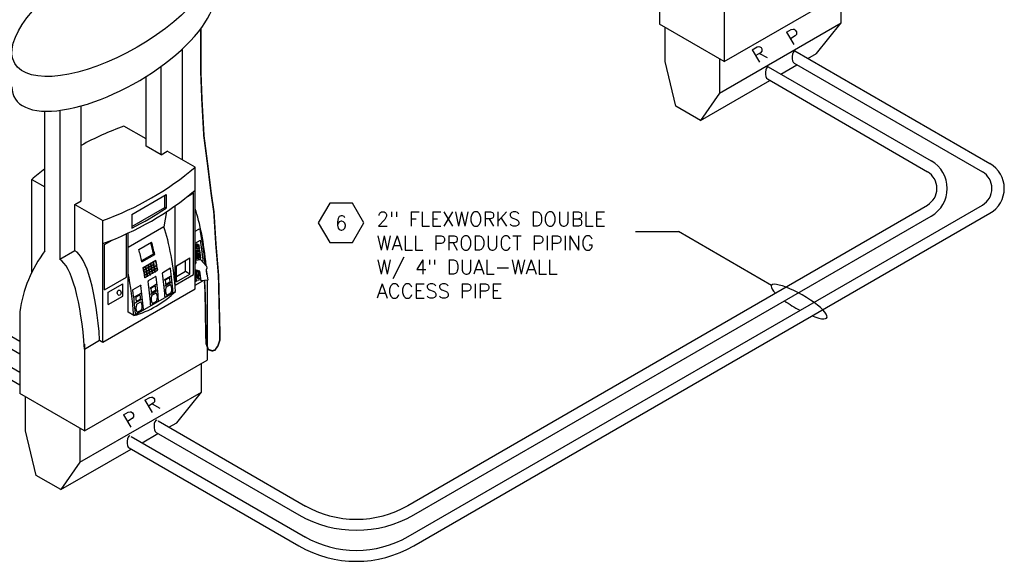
# Model space of a CAD drawing. Extents: x -15981 to -11679, y 2285 to 5601.
# Tile 102 of 103: x -12296 to -11679, y 3182 to 3522. Entities that reach past the tile are written whole.
import ezdxf
from ezdxf.enums import TextEntityAlignment as Align

# ---------------------------------------------------------------- set-up
doc = ezdxf.new("R2010")
doc.units = 0
doc.header["$MEASUREMENT"] = 0
doc.header["$PDSIZE"] = 1
doc.layers.get('0').update_dxf_attribs({"linetype": 'CONTINUOUS'})
for name, color, linetype in [('DISPENSER', 3, 'CONTINUOUS'), ('PIPING-PRODUCT-PREMIUM', 5, 'CONTINUOUS'), ('PIPING-PRODUCT-REGULAR', 4, 'CONTINUOUS'), ('TEXT', 3, 'CONTINUOUS')]:
    doc.layers.add(name, color=color, linetype=linetype)
doc.styles.add('SIMPLEX', font='simplex')

# ---------------------------------------------------------------- blocks, each defined once
blk = doc.blocks.new('HEX')
at = {"color": 3}
blk.add_lwpolyline([(-0.0577, 0.1), (-0.1155, 0), (-0.0577, -0.1), (0.0577, -0.1), (0.1155, 0), (0.0577, 0.1)], close=True, dxfattribs=at)
at = {"color": 3, "style": 'SIMPLEX'}
blk.add_attdef('D#', text='', height=0.08, dxfattribs=at).set_placement((0, 0), align=Align.MIDDLE)

msp = doc.modelspace()

# ---------------------------------------------------------------- linework, layer by layer
at = {"layer": 'DISPENSER'}
for p, q in [((-11895.48, 3570.4), (-11895.48, 3519.14)), ((-11854.91, 3550.04), (-11854.91, 3495.71)), ((-11854.91, 3495.71), (-11778.02, 3540.1)), ((-11854.91, 3495.71), (-11895.48, 3519.14)), ((-12194.43, 3434.1), (-12194.43, 3503.7)), ((-12207.83, 3437.36), (-12207.83, 3492.7)), ((-12217.17, 3442.76), (-12217.17, 3486.38)), ((-12280.66, 3377.05), (-12280.66, 3464.63)), ((-12271.32, 3465.16), (-12271.32, 3371.66)), ((-12257.91, 3408.45), (-12257.91, 3467.92)), ((-12217.17, 3447.23), (-12231.04, 3455.24)), ((-12207.83, 3437.36), (-12217.17, 3442.76)), ((-12207.83, 3437.36), (-12203.96, 3439.6)), ((-12186.46, 3429.5), (-12203.96, 3439.6)), ((-12186.46, 3353.24), (-12186.46, 3429.5)), ((-12288.87, 3421.85), (-12280.66, 3417.11)), ((-12288.87, 3363.64), (-12288.87, 3421.85)), ((-12261.79, 3406.21), (-12257.91, 3408.45)), ((-12261.79, 3377.16), (-12261.79, 3406.21)), ((-12261.79, 3406.21), (-12244.29, 3396.11)), ((-12204.34, 3401.67), (-12206.06, 3392.14)), ((-12199.02, 3355.52), (-12199.02, 3405.31)), ((-12244.29, 3319.85), (-12244.29, 3396.11)), ((-12206.06, 3392.14), (-12228.46, 3379.21)), ((-12228.46, 3338.53), (-12228.46, 3388.19)), ((-12261.79, 3377.16), (-12271.32, 3371.66)), ((-12205.89, 3358.93), (-12201.83, 3361.28)), ((-12205.47, 3355.15), (-12201.42, 3357.49)), ((-12178.93, 3358.73), (-12178.93, 3308.64)), ((-12244.29, 3319.85), (-12186.46, 3353.24)), ((-12224.89, 3336.47), (-12198.74, 3351.57)), ((-12214.89, 3353.74), (-12210.83, 3356.08)), ((-12214.47, 3349.96), (-12210.42, 3352.3)), ((-12224.39, 3348.25), (-12220.33, 3350.6)), ((-12223.97, 3344.47), (-12219.92, 3346.81)), ((-12296.4, 3338.93), (-12296.4, 3287.67)), ((-12224.89, 3336.47), (-12228.46, 3338.53)), ((-12255.82, 3315.5), (-12246.29, 3321.01)), ((-12246.29, 3321.01), (-12244.29, 3319.85)), ((-12255.82, 3318.57), (-12255.82, 3264.24)), ((-12255.82, 3264.24), (-12178.93, 3308.64)), ((-12255.82, 3264.24), (-12296.4, 3287.67))]:
    msp.add_line(p, q, dxfattribs=at)
at = {"layer": 'DISPENSER', "color": 2}
for p, q in [((-11781.59, 3520.04), (-11781.59, 3538.04)), ((-11857.84, 3476.02), (-11781.59, 3520.04)), ((-11797.08, 3500.79), (-11781.59, 3520.04)), ((-11802.48, 3497.68), (-11797.08, 3500.79)), ((-12191.22, 3411.17), (-12187.46, 3413.34)), ((-12187.46, 3362.19), (-12187.46, 3413.34)), ((-12226.1, 3399.95), (-12204.66, 3412.33)), ((-12204.66, 3412.33), (-12204.66, 3403.83)), ((-12226.1, 3399.95), (-12226.1, 3391.34)), ((-12186.46, 3389.36), (-12184.13, 3390.7)), ((-12243.29, 3381.11), (-12238.53, 3383.85)), ((-12229.46, 3360.53), (-12229.46, 3387.73)), ((-12221.73, 3377.9), (-12213.73, 3382.52)), ((-12186.46, 3381.87), (-12183.15, 3383.79)), ((-12243.29, 3352.54), (-12243.29, 3381.11)), ((-12219.76, 3370.13), (-12211.76, 3374.75)), ((-12198.08, 3367.77), (-12189.74, 3372.59)), ((-12189.74, 3362.47), (-12189.74, 3372.59)), ((-12217.92, 3360.26), (-12209.92, 3364.87)), ((-12206.69, 3363.59), (-12202.31, 3366.12)), ((-12198.08, 3357.66), (-12198.08, 3367.77)), ((-12243.29, 3352.54), (-12229.46, 3360.53)), ((-12215.69, 3358.39), (-12211.31, 3360.92)), ((-12199.02, 3355.52), (-12187.46, 3362.19)), ((-12198.08, 3357.66), (-12189.74, 3362.47)), ((-12186.46, 3357.86), (-12185.3, 3358.53)), ((-12186.46, 3355.55), (-12181.65, 3358.33)), ((-12240.94, 3351.13), (-12231.81, 3356.4)), ((-12240.94, 3343.42), (-12240.94, 3351.13)), ((-12231.81, 3348.69), (-12231.81, 3356.4)), ((-12204.99, 3348.25), (-12200.61, 3350.78)), ((-12240.94, 3343.42), (-12231.81, 3348.69)), ((-12213.99, 3343.05), (-12209.61, 3345.58)), ((-12223.49, 3337.57), (-12219.11, 3340.1)), ((-12182.51, 3288.57), (-12182.51, 3306.57)), ((-12258.75, 3244.55), (-12182.51, 3288.57)), ((-12197.99, 3269.32), (-12182.51, 3288.57)), ((-12202.84, 3266.52), (-12197.99, 3269.32))]:
    msp.add_line(p, q, dxfattribs=at)
at = {"layer": 'DISPENSER', "color": 7}
for p, q in [((-12205.45, 3404.29), (-12205.45, 3411.87)), ((-12226.1, 3392.37), (-12205.45, 3404.29)), ((-12204.66, 3403.83), (-12205.45, 3404.29)), ((-12183.94, 3380.68), (-12186.46, 3380.31)), ((-12184.42, 3379.97), (-12186.46, 3379.67)), ((-12183.78, 3379.57), (-12186.46, 3379.17)), ((-12184.26, 3378.85), (-12186.46, 3378.53)), ((-12183.61, 3378.45), (-12186.46, 3378.03)), ((-12184.09, 3377.74), (-12186.46, 3377.39)), ((-12183.45, 3377.33), (-12186.46, 3376.89)), ((-12183.93, 3376.62), (-12186.46, 3376.25)), ((-12183.29, 3376.21), (-12186.46, 3375.75)), ((-12183.77, 3375.5), (-12186.4, 3375.11)), ((-12219.94, 3370.94), (-12212.56, 3375.21)), ((-12214.08, 3369.26), (-12212.71, 3370.05)), ((-12211.76, 3374.75), (-12212.56, 3375.21)), ((-12212.48, 3370.18), (-12211.11, 3370.98)), ((-12192.53, 3364.08), (-12192.53, 3370.98)), ((-12183.12, 3375.09), (-12186.46, 3374.6)), ((-12182.96, 3373.98), (-12186.46, 3373.46)), ((-12182.79, 3372.86), (-12186.46, 3372.32)), ((-12183.6, 3374.38), (-12186.24, 3374)), ((-12183.44, 3373.27), (-12186.07, 3372.88)), ((-12218.88, 3366.49), (-12217.51, 3367.28)), ((-12218.63, 3365.18), (-12217.26, 3365.97)), ((-12218.59, 3364.92), (-12215.62, 3366.63)), ((-12218.35, 3363.61), (-12216.98, 3364.4)), ((-12218.3, 3363.34), (-12216.93, 3364.14)), ((-12217.28, 3367.41), (-12215.91, 3368.2)), ((-12217.03, 3366.1), (-12215.66, 3366.89)), ((-12216.75, 3364.53), (-12215.38, 3365.32)), ((-12216.7, 3364.27), (-12215.33, 3365.06)), ((-12216.48, 3362.96), (-12215.11, 3363.75)), ((-12216.44, 3362.69), (-12215.07, 3363.48)), ((-12215.68, 3368.34), (-12214.31, 3369.13)), ((-12215.43, 3367.03), (-12214.06, 3367.82)), ((-12215.39, 3366.77), (-12214.02, 3367.56)), ((-12215.15, 3365.45), (-12213.78, 3366.24)), ((-12215.1, 3365.19), (-12213.73, 3365.98)), ((-12214.88, 3363.88), (-12213.51, 3364.67)), ((-12214.84, 3363.62), (-12213.47, 3364.41)), ((-12214.62, 3362.3), (-12213.26, 3363.09)), ((-12213.83, 3367.95), (-12212.46, 3368.74)), ((-12213.79, 3367.69), (-12212.42, 3368.48)), ((-12213.55, 3366.38), (-12212.18, 3367.17)), ((-12213.5, 3366.12), (-12212.13, 3366.91)), ((-12213.28, 3364.8), (-12211.91, 3365.59)), ((-12213.24, 3364.54), (-12211.87, 3365.33)), ((-12213.02, 3363.23), (-12211.66, 3364.02)), ((-12211.95, 3367.3), (-12210.58, 3368.09)), ((-12211.9, 3367.04), (-12210.53, 3367.83)), ((-12211.68, 3365.73), (-12210.31, 3366.52)), ((-12211.64, 3365.46), (-12210.27, 3366.25)), ((-12211.42, 3364.15), (-12210.06, 3364.94)), ((-12192.53, 3364.08), (-12198.08, 3360.87)), ((-12189.74, 3362.47), (-12192.53, 3364.08)), ((-12218.08, 3362.03), (-12216.71, 3362.82)), ((-12218.04, 3361.77), (-12216.67, 3362.56)), ((-12217.82, 3360.45), (-12216.46, 3361.24)), ((-12216.22, 3361.38), (-12214.86, 3362.17))]:
    msp.add_line(p, q, dxfattribs=at)
at = {"layer": 'DISPENSER', "color": 1}
for p, q in [((-12185.66, 3382.34), (-12185.46, 3380.96)), ((-12184.59, 3381.09), (-12186.46, 3380.81)), ((-12184.59, 3381.09), (-12186.46, 3380.81)), ((-12184.59, 3381.09), (-12183.94, 3380.68)), ((-12183.94, 3380.68), (-12184.42, 3379.97)), ((-12184.42, 3379.97), (-12183.78, 3379.57)), ((-12183.78, 3379.57), (-12184.26, 3378.85)), ((-12184.26, 3378.85), (-12183.61, 3378.45)), ((-12183.61, 3378.45), (-12184.09, 3377.74)), ((-12184.09, 3377.74), (-12183.45, 3377.33)), ((-12183.45, 3377.33), (-12183.93, 3376.62)), ((-12183.93, 3376.62), (-12183.29, 3376.21)), ((-12183.29, 3376.21), (-12183.77, 3375.5)), ((-12183.77, 3375.5), (-12183.12, 3375.09)), ((-12186.46, 3375.17), (-12186.4, 3375.11)), ((-12186.4, 3375.11), (-12186.46, 3375.04)), ((-12186.46, 3374.18), (-12186.24, 3374)), ((-12186.24, 3374), (-12186.46, 3373.73)), ((-12186.46, 3373.2), (-12186.07, 3372.88)), ((-12186.07, 3372.88), (-12186.46, 3372.43)), ((-12186.46, 3372.22), (-12185.91, 3371.76)), ((-12183.27, 3372.15), (-12185.91, 3371.76)), ((-12185.91, 3371.76), (-12185.82, 3371.2)), ((-12183.12, 3375.09), (-12183.6, 3374.38)), ((-12183.6, 3374.38), (-12182.96, 3373.98)), ((-12182.96, 3373.98), (-12183.44, 3373.27)), ((-12183.44, 3373.27), (-12182.79, 3372.86)), ((-12182.79, 3372.86), (-12183.27, 3372.15)), ((-12183.27, 3372.15), (-12183.19, 3371.59))]:
    msp.add_line(p, q, dxfattribs=at)
at = {"layer": 'DISPENSER', "const_width": 1}
msp.add_lwpolyline([(-12182.95, 3516.22), (-12182.95, 3491.12), (-12182.2, 3471.53), (-12180.95, 3449.03), (-12178.45, 3429.86), (-12176.36, 3412.78), (-12174.7, 3401.53), (-12173.44, 3381.11), (-12171.78, 3361.53), (-12171.36, 3342.78), (-12170.94, 3325.27), (-12171.03, 3320.83), (-12172.11, 3317.59), (-12174.04, 3314.83), (-12175.76, 3314.37), (-12178.16, 3315.21), (-12179.47, 3318.65), (-12179.74, 3323.36), (-12179.77, 3329.08), (-12179.93, 3334.05), (-12179.93, 3340.05), (-12180.05, 3344.14), (-12180.17, 3348.34), (-12180.29, 3353.39), (-12180.61, 3358.48)], dxfattribs=at)
at = {"layer": 'DISPENSER', "color": 2}
for points in [[(-11857.84, 3497.4), (-11857.84, 3476.02), (-11869.75, 3458.84), (-11885.23, 3467.78), (-11891.91, 3495.69), (-11891.91, 3517.07)], [(-11819.36, 3487.93), (-11809.36, 3493.7)], [(-11869.75, 3458.84), (-11826.24, 3483.96)], [(-12219.02, 3366.55), (-12211.02, 3371.17)], [(-12258.75, 3265.93), (-12258.75, 3244.55), (-12270.66, 3227.37), (-12286.15, 3236.31), (-12292.82, 3264.22), (-12292.82, 3285.61)], [(-12219.72, 3256.78), (-12209.72, 3262.55)], [(-12270.66, 3227.37), (-12226.61, 3252.8)]]:
    msp.add_lwpolyline(points, dxfattribs=at)
at = {"layer": 'DISPENSER', "color": 7}
for points in [[(-12213.83, 3367.95, 0.001852), (-12214.08, 3369.26)], [(-12212.46, 3368.74, 0.001855), (-12212.71, 3370.05)], [(-12211.95, 3367.3, 0.004071), (-12212.48, 3370.18, 0.004071)], [(-12210.58, 3368.09), (-12210.58, 3368.09, 0.004293), (-12211.11, 3370.98)], [(-12218.63, 3365.18, 0.001852), (-12218.88, 3366.49)], [(-12218.35, 3363.61, 0.00185), (-12218.59, 3364.92, 0.00185)], [(-12218.08, 3362.03, 0.001849), (-12218.3, 3363.34, 0.001849)], [(-12217.26, 3365.97, 0.001855), (-12217.51, 3367.28)], [(-12217.03, 3366.1, 0.001852), (-12217.28, 3367.41)], [(-12216.98, 3364.4, 0.001853), (-12217.22, 3365.71)], [(-12216.75, 3364.53, 0.00185), (-12216.99, 3365.84)], [(-12216.71, 3362.82, 0.001852), (-12216.93, 3364.14, 0.001852)], [(-12216.48, 3362.96, 0.001849), (-12216.7, 3364.27)], [(-12215.66, 3366.89, 0.001855), (-12215.91, 3368.2)], [(-12215.43, 3367.03, 0.001852), (-12215.68, 3368.34)], [(-12215.38, 3365.32, 0.001853), (-12215.62, 3366.63)], [(-12215.15, 3365.45, 0.00185), (-12215.39, 3366.77)], [(-12215.11, 3363.75, 0.001852), (-12215.33, 3365.06)], [(-12214.88, 3363.88, 0.001849), (-12215.1, 3365.19)], [(-12214.86, 3362.17, 0.001851), (-12215.07, 3363.48)], [(-12214.62, 3362.3, 0.001848), (-12214.84, 3363.62)], [(-12214.06, 3367.82, 0.001855), (-12214.31, 3369.13)], [(-12213.78, 3366.24, 0.001853), (-12214.02, 3367.56)], [(-12213.55, 3366.38, 0.00185), (-12213.79, 3367.69)], [(-12213.51, 3364.67, 0.001852), (-12213.73, 3365.98, 0.001852)], [(-12213.28, 3364.8, 0.001849), (-12213.5, 3366.12, 0.001849)], [(-12213.26, 3363.09, 0.001851), (-12213.47, 3364.41)], [(-12213.02, 3363.23, 0.001848), (-12213.24, 3364.54)], [(-12212.18, 3367.17, 0.001853), (-12212.42, 3368.48)], [(-12211.91, 3365.59, 0.001852), (-12212.13, 3366.91, 0.001852)], [(-12211.68, 3365.73, 0.001849), (-12211.9, 3367.04, 0.001849)], [(-12211.66, 3364.02, 0.001851), (-12211.87, 3365.33, 0.001851)], [(-12211.42, 3364.15, 0.001848), (-12211.64, 3365.46, 0.001848)], [(-12210.31, 3366.52), (-12210.31, 3366.52, 0.001822), (-12210.53, 3367.83)], [(-12210.06, 3364.94), (-12210.06, 3364.94, 0.001749), (-12210.27, 3366.25)], [(-12217.82, 3360.45, 0.001848), (-12218.04, 3361.77)], [(-12216.46, 3361.24, 0.001851), (-12216.67, 3362.56)], [(-12216.22, 3361.38, 0.001848), (-12216.44, 3362.69)]]:
    msp.add_lwpolyline(points, format="xyb", dxfattribs=at)
at = {"layer": 'DISPENSER'}
for points in [[(-12186.46, 3368.8), (-12185.84, 3369.59), (-12186.07, 3371.17), (-12183.06, 3371.61), (-12179.22, 3367.38), (-12179.04, 3366.2), (-12179.52, 3365.18), (-12178.58, 3358.78), (-12182.64, 3358.18), (-12183.54, 3364.31), (-12186.46, 3365.12)], [(-12182.74, 3358.9), (-12185.56, 3358.49), (-12186.46, 3364.64)]]:
    msp.add_lwpolyline(points, dxfattribs=at)
for points in [[(-12182.9, 3359.98), (-12184.09, 3359.61, -0.46232), (-12185.06, 3360.21), (-12185.75, 3364.92)], [(-12185.66, 3364.4), (-12184.63, 3363.75, -0.226401), (-12184.48, 3363.12), (-12185.02, 3360.07)], [(-12185.39, 3364.82), (-12184.3, 3364.13, -0.243692), (-12183.99, 3363.02), (-12184.59, 3359.62)]]:
    msp.add_lwpolyline(points, format="xyb", dxfattribs=at)
at = {"layer": 'DISPENSER', "color": 1}
for points in [[(-12205.15, 3358.31, -0.001985), (-12204.96, 3356.46), (-12204.96, 3356.46, 0.543613), (-12204.58, 3356.27), (-12202.35, 3357.56, 0.297132), (-12202.11, 3358.04), (-12202.11, 3358.04, 0.002001), (-12202.32, 3359.89, 0.539267), (-12202.69, 3360.08), (-12204.91, 3358.8, 0.297833)], [(-12214.15, 3353.11, -0.001985), (-12213.96, 3351.26), (-12213.96, 3351.26, 0.543613), (-12213.58, 3351.07), (-12211.35, 3352.36, 0.297132), (-12211.11, 3352.85), (-12211.11, 3352.85, 0.002001), (-12211.32, 3354.7, 0.539267), (-12211.69, 3354.88), (-12213.91, 3353.6, 0.297833)], [(-12223.65, 3347.63, -0.001985), (-12223.46, 3345.78), (-12223.46, 3345.78, 0.543613), (-12223.08, 3345.59), (-12220.85, 3346.87, 0.297132), (-12220.61, 3347.36), (-12220.61, 3347.36, 0.002001), (-12220.82, 3349.21, 0.539267), (-12221.19, 3349.4), (-12223.41, 3348.12, 0.297833)]]:
    msp.add_lwpolyline(points, format="xyb", close=True, dxfattribs=at)
at = {"layer": 'DISPENSER', "color": 2}
for points in [[(-12225.44, 3352.4, -0.305739), (-12225.19, 3352.9), (-12220.81, 3355.44, -0.531751), (-12220.43, 3355.26)], [(-12204.44, 3349.44, 0.441442), (-12204.09, 3349.33), (-12201.6, 3350.76, 0.191447), (-12201.37, 3351.05, 0.189181), (-12201.75, 3355.56, 0.433762), (-12202.1, 3355.66), (-12204.56, 3354.24, 0.195171), (-12204.79, 3353.95, 0.178806), (-12204.44, 3349.44)], [(-12222.94, 3338.76, 0.441442), (-12222.59, 3338.65), (-12220.1, 3340.08, 0.191447), (-12219.87, 3340.37, 0.189181), (-12220.25, 3344.88, 0.433762), (-12220.6, 3344.98), (-12223.06, 3343.56, 0.195171), (-12223.29, 3343.27, 0.178806), (-12222.94, 3338.76)], [(-12213.44, 3344.25, 0.441442), (-12213.09, 3344.13), (-12210.6, 3345.57, 0.191447), (-12210.37, 3345.86, 0.189181), (-12210.75, 3350.36, 0.433762), (-12211.1, 3350.47), (-12213.56, 3349.05, 0.195171), (-12213.79, 3348.75, 0.178806), (-12213.44, 3344.25)]]:
    msp.add_lwpolyline(points, format="xyb", dxfattribs=at)
at = {"layer": 'DISPENSER'}
for centre, radius, start, end in [((-12168.06, 3279.38), 186.8, 109.70383, 118.75156), ((-12168.06, 3279.38), 186.8, 127.06958, 130.29617), ((-12307.27, 3571.98), 186.8, 289.70383, 310.29617), ((-12307.27, 3557.55), 186.8, 289.70383, 310.29617), ((-12214.89, 3327.59), 82.29, 143.05088, 172.07743), ((-12241.65, 3395.7), 61.55, 285.79898, 314.20102)]:
    msp.add_arc(centre, radius, start, end, dxfattribs=at)
at = {"layer": 'DISPENSER', "color": 2}
for centre, radius, start, end in [((-12309.18, 3558.65), 186.8, 296.40808, 304.0252), ((-12183.88, 3390.27), 0.5, 12.05874, 120), ((-12183.44, 3371.41), 2, 324.06615, 6.32529), ((-12206.44, 3363.15), 0.5, 120, 188.00171), ((-12202.18, 3365.9), 0.25, 7.99248, 120), ((-12215.44, 3357.96), 0.5, 120, 188.00171), ((-12211.18, 3360.71), 0.25, 7.99249, 120), ((-12200.86, 3351.21), 0.5, 300, 4.36113), ((-12209.86, 3346.01), 0.5, 300, 4.36113), ((-12205.12, 3348.46), 0.25, 184.37972, 300), ((-12219.36, 3340.53), 0.5, 300, 4.36113), ((-12214.12, 3343.27), 0.25, 184.37972, 300), ((-12223.62, 3337.78), 0.25, 184.37972, 300)]:
    msp.add_arc(centre, radius, start, end, dxfattribs=at)
at = {"layer": 'DISPENSER'}
msp.add_ellipse((-12237.54, 3530.35), major_axis=(-61.98, -35.78), ratio=0.413103, dxfattribs=at)
for centre, major_axis, ratio, start_param, end_param in [((-12237.54, 3508.61), (-61.98, -35.78), 0.413103, 6.043584, 9.196117), ((-12194.48, 3351.51), (-2.11, 65.07), 0.244624, 4.956517, 5.628974), ((-12214.08, 3340.19), (-2.11, 65.07), 0.244624, 4.880239, 5.628974), ((-12261.84, 3312.62), (-2.11, 65.07), 0.244624, 4.833761, 6.148341), ((-12271.37, 3307.11), (-2.11, 65.07), 0.244624, 4.833761, 6.148341), ((-12240.23, 3325.09), (-2.11, 65.07), 0.244624, 4.880239, 5.328056), ((-12194.48, 3351.51), (-2.11, 65.07), 0.244624, 4.871248, 4.921949), ((-12194.48, 3351.51), (-2.11, 65.07), 0.244624, 4.871248, 4.921949)]:
    msp.add_ellipse(centre, major_axis=major_axis, ratio=ratio, start_param=start_param, end_param=end_param, dxfattribs=at)
at = {"layer": 'DISPENSER', "color": 7}
msp.add_ellipse((-12223.95, 3335.41), major_axis=(-2.11, 65.07), ratio=0.244624, start_param=5.362633, end_param=5.506849, dxfattribs=at)
at = {"layer": 'DISPENSER', "color": 2}
for centre, start_param, end_param in [((-12223.16, 3334.95), 5.362633, 5.524395), ((-12231.16, 3330.33), 5.362633, 5.524395), ((-12223.16, 3334.95), 5.182346, 5.294844), ((-12231.16, 3330.33), 5.182346, 5.294844), ((-12220.66, 3336.39), 4.890753, 5.127124), ((-12215.66, 3339.28), 4.889465, 5.126567), ((-12229.66, 3331.2), 4.890753, 5.127124), ((-12224.66, 3334.08), 4.889465, 5.126567), ((-12239.16, 3325.71), 4.890753, 5.127124), ((-12234.16, 3328.6), 4.889465, 5.126567)]:
    msp.add_ellipse(centre, major_axis=(-2.11, 65.07), ratio=0.244624, start_param=start_param, end_param=end_param, dxfattribs=at)
at = {"layer": 'DISPENSER', "color": 1}
msp.add_ellipse((-12234.05, 3350.8), major_axis=(0, 1.67), ratio=0.698745, dxfattribs=at)
at = {"layer": 'DISPENSER', "color": 2}
msp.add_open_spline([(-12180.1, 3368.35), (-12180.11, 3368.46), (-12180.12, 3368.58), (-12180.7, 3374.48), (-12181.46, 3380.05), (-12182.7, 3386.97), (-12183.04, 3388.7), (-12183.39, 3390.37)], degree=3, knots=[4.9670864, 4.9670864, 4.9670864, 4.9670864, 4.9724958, 4.9724958, 5.2499643, 5.2499643, 5.346627, 5.346627, 5.346627, 5.346627], dxfattribs=at)
msp.add_open_spline([(-12181.45, 3371.63), (-12181.92, 3375.86), (-12182.49, 3379.94), (-12183.15, 3383.79)], degree=3, dxfattribs=at)
at = {"layer": 'DISPENSER'}
for p in [(-12211.52, 3363.95), (-12216.32, 3361.18), (-12214.72, 3362.1), (-12213.12, 3363.03)]:
    msp.add_point(p, dxfattribs=at)
at = {"layer": 'PIPING-PRODUCT-PREMIUM'}
for p, q in [((-11810.58, 3502.36), (-11688.32, 3431.77)), ((-11811.03, 3494.67), (-11693.09, 3426.57)), ((-12526.65, 3433.98), (-12296.4, 3301.04)), ((-12527.96, 3426.79), (-12296.4, 3293.1)), ((-12052.95, 3197.99), (-11693.09, 3405.79)), ((-12049.43, 3192.08), (-11688.32, 3400.59)), ((-12226.48, 3260.68), (-12117.24, 3197.61)), ((-12227.79, 3253.48), (-12121.44, 3192.08))]:
    msp.add_line(p, q, dxfattribs=at)
for centre, radius, start, end in [((-11697.32, 3416.18), 18, 300.00266, 60), ((-11699.09, 3416.18), 12, 300.0038, 60), ((-12085.44, 3254.44), 65.13, 240, 300.00266), ((-12085.44, 3254.44), 72, 240, 300.00266)]:
    msp.add_arc(centre, radius, start, end, dxfattribs=at)
for centre in [(-11810.58, 3498.45), (-12227.34, 3257.27)]:
    msp.add_ellipse(centre, major_axis=(0, 3.91), ratio=0.45242, start_param=0, end_param=2.887656, dxfattribs=at)
at = {"layer": 'PIPING-PRODUCT-REGULAR'}
for p, q in [((-11827.29, 3492.51), (-11725.08, 3433.5)), ((-11827.73, 3484.82), (-11727.54, 3426.55)), ((-12510.63, 3444.22), (-12296.4, 3320.53)), ((-12511.08, 3436.53), (-12296.4, 3312.59)), ((-12053.14, 3217.37), (-11727.56, 3405.79)), ((-12049.43, 3211.57), (-11725.08, 3398.86)), ((-12209.6, 3270.42), (-12117.24, 3217.1)), ((-12210.9, 3263.23), (-12121.43, 3211.57))]:
    msp.add_line(p, q, dxfattribs=at)
for centre, radius, start, end in [((-11735.08, 3416.18), 20, 300.00243, 60), ((-11733.57, 3416.18), 12, 300.05858, 59.81879), ((-12085.43, 3273.93), 65.13, 240, 300.00243), ((-12085.43, 3273.93), 72, 240, 300.00243)]:
    msp.add_arc(centre, radius, start, end, dxfattribs=at)
for centre in [(-11827.29, 3488.6), (-12210.46, 3267.01)]:
    msp.add_ellipse(centre, major_axis=(0, 3.91), ratio=0.45242, start_param=0, end_param=2.887656, dxfattribs=at)
at = {"layer": 'TEXT', "linetype": 'Continuous'}
for p in [(-11910.53, 3389.11), (-11825.29, 3355.34)]:
    msp.add_line(p, (-11883.52, 3389.11), dxfattribs=at)
at = {"layer": 'TEXT'}
for start_param, end_param in [(2.183821, 6.982285), (1.15306, 1.729856)]:
    msp.add_ellipse((-11807.9, 3345.26), major_axis=(-17.39, 10.08), ratio=0.226275, start_param=start_param, end_param=end_param, dxfattribs=at)

# ---------------------------------------------------------------- block references
ref = msp.add_blockref('HEX', (-12094.95, 3394.59), dxfattribs=dict(at, xscale=123.759022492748, yscale=123.759022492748, zscale=123.759022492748))
ref.add_attrib('D#', '6', dxfattribs={"layer": '0', "height": 9, "style": 'SIMPLEX'}).set_placement((-12094.95, 3394.59), align=Align.MIDDLE)

# ---------------------------------------------------------------- texts
at = {"layer": 'DISPENSER', "style": 'SIMPLEX'}
for s, p in [('P', (-11812.52, 3505.59)), ('R', (-11834, 3494.65)), ('R', (-12214.6, 3274.91)), ('P', (-12228, 3265.72))]:
    msp.add_text(s, height=9, rotation=30.86983, dxfattribs=at).set_placement(p)
at = {"layer": 'TEXT', "insert": (-12072.66, 3401.47), "char_height": 9, "width": 165.7626, "attachment_point": 1, "style": 'SIMPLEX'}
msp.add_mtext('\\pt153;2" FLEXWORKS DOUBLE WALL PRODUCT PIPING W/ 4" DUAL-WALL ACCESS PIPE', dxfattribs=at)

doc.saveas('drawing.dxf')
